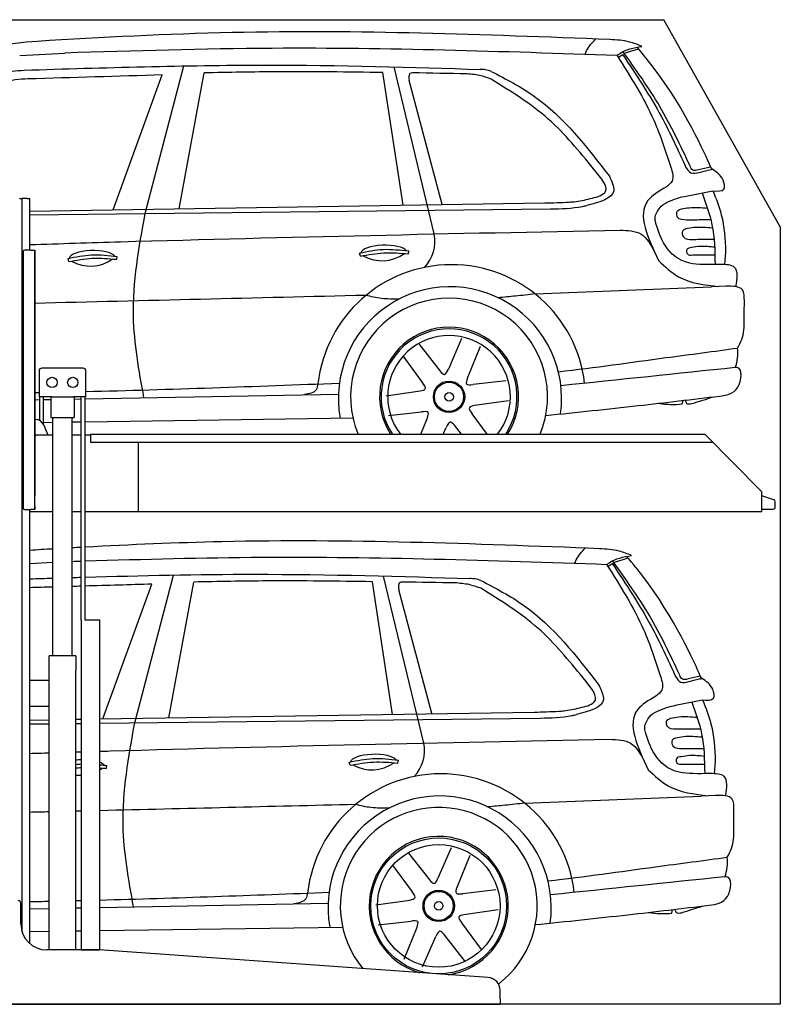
# Model space of a CAD drawing. Header units: millimetres. Extents: x 200 to 5400, y -100 to 3700.
# Tile 3 of 3: x 2465 to 5400, y -100 to 3700. Entities that reach past the tile are written whole.
import ezdxf

# ---------------------------------------------------------------- set-up
doc = ezdxf.new("R2010")
doc.units = ezdxf.units.MM
doc.layers.add('Car', color=10, linetype='Continuous')

msp = doc.modelspace()

# ---------------------------------------------------------------- linework, layer by layer
for p, q in [((5400, 2900), (4950, 3700)), ((2464.1, 3010), (2474.1, 3010)), ((2479.1, 3010), (2474.1, 3010)), ((2474.1, 178.8), (2474.1, 3010)), ((2494.1, 3010), (2479.1, 3010)), ((2494.1, 3010), (2504.1, 3010)), ((2504.1, 2811), (2504.1, 3010)), ((2478.1, 2806), (2478.1, 1816)), ((2478.1, 1815), (2478.1, 2805)), ((2507.1, 2811), (2483.1, 2811)), ((2507.1, 2811), (2523.1, 2811)), ((2523.1, 2811), (2523.1, 1861)), ((2523.1, 1822), (2523.1, 2810)), ((2539.6, 2345), (2539.6, 2245)), ((2709.6, 2355), (2549.6, 2355)), ((2719.6, 2245), (2719.6, 2345)), ((2588.8, 2245), (2539.6, 2245)), ((2542, 2152.7), (2542, 2245)), ((2557.1, 2136.4), (2557.1, 2245)), ((2584.6, 2245), (2584.6, 2165)), ((2588.8, 2245), (2670.4, 2245)), ((2719.6, 2245), (2670.4, 2245)), ((2674.6, 2245), (2674.6, 2165)), ((2702.1, 1383), (2702.1, 2245)), ((2717.2, 1383), (2717.2, 2245)), ((2525.2, 2157), (2523.1, 2157)), ((2574.3, 2097), (2557.2, 2136)), ((2584.6, 2165), (2674.6, 2165)), ((2592.1, 1245), (2592.1, 2165)), ((2667.1, 1245), (2667.1, 2165)), ((2523.1, 2097), (2528.1, 2097)), ((2592.1, 2097), (2528.1, 2097)), ((2702.1, 2097), (2667.1, 2097)), ((2738.1, 2097), (2717.2, 2097)), ((2738.1, 2100), (5108.6, 2100)), ((2738.1, 2100), (2738.1, 2070)), ((5108.6, 2100), (5328.6, 1878.1)), ((2738.1, 2070), (5138.3, 2070)), ((2923.1, 1800), (2923.1, 2070)), ((5328.6, 1800), (5328.6, 1878.1)), ((2483.1, 1810), (2507.1, 1810)), ((2504.1, 134), (2504.1, 1810)), ((2592.1, 1800), (2504.1, 1800)), ((2523.1, 1810), (2507.1, 1810)), ((2523.1, 1810), (2523.1, 1822)), ((2523.1, 1822), (2523.1, 1811)), ((2702.1, 1800), (2667.1, 1800)), ((5328.6, 1800), (2717.2, 1800)), ((2773.6, 1383), (2719.6, 1383)), ((2680.8, 1245), (2578.3, 1245)), ((2578.3, 110), (2578.3, 1245)), ((2680.8, 1245), (2680.8, 1190)), ((2680.8, 1050), (2680.8, 1190)), ((2578.3, 1150), (2504.1, 1150)), ((2578.3, 1042), (2578.3, 1158)), ((2504.1, 1050), (2578.3, 1050)), ((2680.8, 110), (2680.8, 1050)), ((2469.1, 210), (2469.1, 290)), ((2767.3, 110), (2569.1, 110)), ((4272.6, 3.3), (2770.8, 109.9)), ((4319.1, -80), (4319.1, -46.6)), ((1994.1, -100), (3024.1, -100)), ((3024.1, -100), (4054.1, -100)), ((4054.1, -100), (4319.1, -100)), ((4319.1, -80), (4319.1, -100))]:
    msp.add_line(p, q)
for points in [[(1500, 3700), (4950, 3700)], [(5400, 2900), (5400, -100), (200, -100), (200, 3200)], [(2702.1, 1383), (2702.1, 110), (2773.6, 110), (2773.6, 1383)], [(2773.6, 1383), (2717.2, 1383)]]:
    msp.add_lwpolyline(points)
msp.add_lwpolyline([(5328.6, 1811), (5372.6, 1811, 0.414214), (5380.6, 1819), (5380.6, 1839.2, 0.32492), (5375, 1846.8), (5328.6, 1861.9)], format="xyb")
for centre in [(2589.6, 2300), (2669.6, 2300)]:
    msp.add_circle(centre, 20)
for centre, radius, start, end in [((2483.1, 2806), 5, 90, 180), ((2549.6, 2345), 10, 90, 180), ((2709.6, 2345), 10, 0, 90), ((2525.2, 2122), 35, 23.6294, 90), ((2483.1, 1815), 5, 180, 270), ((2459.1, 290), 10, 0, 90), ((2569.1, 210), 100, 180, 270), ((2767.3, 60), 50, 85.9407, 90), ((4269.1, -46.6), 50, 0, 85.9407)]:
    msp.add_arc(centre, radius, start, end)
at = {"layer": 'Car'}
for p, q in [((4797.3, 3570.7), (4853, 3587.5)), ((2464.6, 3561.7), (2639.4, 3571.3)), ((4774.5, 3554.3), (4791, 3566.3)), ((2948.9, 2951.7), (3097.8, 3521.7)), ((4064.7, 2873), (3909.2, 3517.8)), ((2824.9, 2966.6), (3015, 3486.6)), ((3079.7, 2970.6), (3176.2, 3494.6)), ((3943.9, 2984.1), (3866, 3495.9)), ((4094.6, 2987), (3968.3, 3464.9)), ((5131.2, 3130.9), (5084.5, 3120.7)), ((5042.5, 3020.3), (5139.6, 3039.7)), ((2504.1, 2961.6), (4491.6, 2992.7)), ((2504.1, 2946.5), (4513.2, 2969.7)), ((5103.7, 2928.4), (5131.8, 2928.4)), ((5122.4, 2852.6), (5144.2, 2852.8)), ((2654, 2766.5), (2651.1, 2778.5)), ((2839.1, 2775.3), (2840.5, 2786.4)), ((3779.5, 2787.4), (3776.5, 2799.4)), ((3964.5, 2796.2), (3965.9, 2807.3)), ((5062.9, 2791.9), (5128.2, 2792.4)), ((5128.2, 2792.4), (5147.5, 2792.4)), ((5189.1, 2803.2), (5185.1, 2754.8)), ((4453.5, 2641.4), (5134.6, 2668.5)), ((5190, 2671.2), (5134.6, 2668.5)), ((4005.1, 2448.9), (4087.2, 2343.7)), ((4170.2, 2469.3), (4118.9, 2351.8)), ((4241.6, 2439.1), (4191.5, 2315.4)), ((3943.2, 2402.2), (4019.3, 2299)), ((4341.9, 2306.3), (4214.4, 2292)), ((2717.2, 2236.9), (3694.7, 2255.4)), ((3878.4, 2248.9), (4010.5, 2267.4)), ((2523.1, 2233.2), (2542, 2233.6)), ((2557.1, 2233.8), (2584.6, 2234.4)), ((2674.6, 2236.1), (2702.1, 2236.6)), ((4351.4, 2229.4), (4219.2, 2210.9)), ((5021.8, 2217.1), (5024.5, 2230.6)), ((3887.9, 2172), (4015.3, 2186.3)), ((4268.9, 2100), (4210.4, 2179.4)), ((2557.1, 2145.9), (2592.1, 2146.4)), ((2667.1, 2147.5), (2702.1, 2148)), ((2717.2, 2148.2), (3750.8, 2163)), ((4012.8, 2100), (4038.2, 2162.9)), ((4169.6, 2100), (4142.6, 2134.6)), ((4099.3, 2100), (4110.9, 2126.5)), ((2504.1, 1601.1), (2592.1, 1605.9)), ((4734.5, 1589.3), (4751, 1601.3)), ((4757.3, 1605.7), (4813, 1622.5)), ((2784.9, 1001.6), (2975, 1521.6)), ((2908.9, 986.7), (3057.8, 1556.7)), ((3039.7, 1005.6), (3136.2, 1529.6)), ((3903.9, 1019.1), (3826, 1530.9)), ((4024.7, 908), (3869.2, 1552.8)), ((4054.6, 1022), (3928.3, 1499.9)), ((5091.2, 1165.9), (5044.5, 1155.7)), ((5002.5, 1055.3), (5099.6, 1074.7)), ((2773.6, 1001.5), (4451.6, 1027.7)), ((2504.1, 997.2), (2578.3, 998.4)), ((2680.8, 1000), (2702.1, 1000.3)), ((2773.6, 985.1), (4473.2, 1004.7)), ((2504.1, 982), (2578.3, 982.9)), ((2680.8, 984), (2702.1, 984.3)), ((5063.7, 963.4), (5091.8, 963.4)), ((5082.4, 887.6), (5104.2, 887.8)), ((3924.5, 831.2), (3925.9, 842.3)), ((5149.1, 838.2), (5145.1, 789.8)), ((2799.1, 810.3), (2800.5, 821.4)), ((3739.5, 822.4), (3736.5, 834.4)), ((5022.9, 826.9), (5088.2, 827.4)), ((5088.2, 827.4), (5107.5, 827.4)), ((4413.5, 676.4), (5094.6, 703.5)), ((5150, 706.2), (5094.6, 703.5)), ((4130.2, 504.3), (4078.9, 386.8)), ((3965.1, 483.9), (4047.2, 378.7)), ((4201.6, 474.1), (4151.5, 350.4)), ((3903.2, 437.2), (3979.3, 334)), ((4301.9, 341.3), (4174.4, 327)), ((2504.1, 268.6), (2578.3, 270)), ((2680.8, 271.9), (2702.1, 272.4)), ((2773.6, 273.7), (3654.7, 290.4)), ((3838.4, 283.9), (3970.5, 302.4)), ((4311.4, 264.4), (4179.2, 245.9)), ((4981.8, 252.1), (4984.5, 265.6)), ((2773.6, 184.5), (3710.8, 198)), ((3847.9, 207), (3975.3, 221.3)), ((3948.2, 74.2), (3998.2, 197.9)), ((4246.5, 111.2), (4170.4, 214.4)), ((2504.1, 180.7), (2578.3, 181.8)), ((2680.8, 183.2), (2702.1, 183.5)), ((4019.5, 44), (4070.9, 161.5)), ((4184.7, 64.5), (4102.6, 169.6))]:
    msp.add_line(p, q, dxfattribs=at)
for centre, radius in [((4121.6, 2244.7), 60.5), ((4121.6, 2244.7), 56.2), ((4121.6, 2244.7), 16.6), ((4081.6, 279.7), 262.3), ((4081.6, 279.7), 236.7), ((4081.6, 279.7), 60.5), ((4081.6, 279.7), 56.2), ((4081.6, 279.7), 16.6)]:
    msp.add_circle(centre, radius, dxfattribs=at)
for centre, radius, start, end in [((3917.5, 2845.6), 149.7, 317.2889, 10.549), ((4130.5, 2236.6), 517.9, 6.671, 173.5949), ((4125.2, 2238.3), 430.8, 351.9946, 190.1732), ((4121.8, 2245), 380, 337.5682, 202.4318), ((4121.8, 2245), 268.2, 327.2767, 212.7233), ((4121.6, 2244.7), 262.3, 326.5156, 213.4844), ((4121.6, 2244.7), 236.7, 322.3182, 217.6818), ((4986.8, 2551.4), 336.2, 260.573, 275.9798), ((3877.5, 880.6), 149.7, 317.2889, 10.549), ((4090.5, 271.6), 517.9, 6.671, 173.5949), ((4085.2, 273.3), 430.8, 351.9946, 190.1732), ((4081.8, 280), 380, 307.3877, 219.6373), ((4081.8, 280), 268.2, 277.7864, 254.0949), ((4946.8, 586.4), 336.2, 260.573, 275.9798)]:
    msp.add_arc(centre, radius, start, end, dxfattribs=at)
for centre, major_axis, ratio, start_param, end_param in [((3870.1, 2799.9), (-89.3, -1.9), 0.334439, 3.361637, 6.204698), ((2744.6, 2779), (-89.3, -1.9), 0.334439, 3.361637, 6.204698), ((2725.3, 3172.3), (-19.6, 423.3), 0.577039, 2.810127, 3.47809), ((3850.7, 3193.2), (-19.6, 423.3), 0.577039, 2.810127, 3.47809), ((2704.6, 814), (-89.3, -1.9), 0.334439, 4.733902, 4.975084), ((3830.1, 834.9), (-89.3, -1.9), 0.334439, 3.361637, 6.204698), ((2704.6, 814), (-89.3, -1.9), 0.334439, 3.361637, 3.822677), ((2685.3, 1207.3), (-19.6, 423.3), 0.577039, 3.430279, 3.47809), ((3810.7, 1228.2), (-19.6, 423.3), 0.577039, 2.810127, 3.47809), ((2685.3, 1207.3), (-19.6, 423.3), 0.577039, 3.043279, 3.130049)]:
    msp.add_ellipse(centre, major_axis=major_axis, ratio=ratio, start_param=start_param, end_param=end_param, dxfattribs=at)
for points, knots in [([(4742.1, 3623.4), (4256.1, 3642.2), (3519, 3670.6), (2782.9, 3631.3), (2532.2, 3616.3)], [0, 0, 0, 0, 145.776701, 221.098509, 221.098509, 221.098509, 221.098509]), ([(4646.3, 3565.9), (4648.1, 3570.9), (4657.2, 3593.1), (4674.1, 3611.3), (4687.3, 3625.5)], [4.316682, 4.316682, 4.316682, 4.316682, 5.93654, 11.61751, 11.61751, 11.61751, 11.61751]), ([(5126.9, 3142.9), (5098.3, 3206.1), (5006.5, 3404.6), (4866.8, 3570), (4848.2, 3593.6)], [0.118291, 0.118291, 0.118291, 0.118291, 60.485267, 65.032532, 65.032532, 65.032532, 65.032532]), ([(2482, 3505.3), (2791.1, 3514.9), (3388.1, 3533.6), (3985, 3516.7), (4241.4, 3507.8)], [0, 0, 0, 0, 92.757075, 179.128709, 179.128709, 179.128709, 179.128709]), ([(3866, 3495.9), (3730.9, 3497.8), (3501, 3500.9), (3271, 3496.5), (3176.2, 3494.6)], [0, 0, 0, 0, 40.533595, 68.989197, 68.989197, 68.989197, 68.989197]), ([(4918.3, 2920.7), (4917, 2927.3), (4915.6, 2948.4), (4929.8, 2967), (4939.6, 2980)], [2.703865, 2.703865, 2.703865, 2.703865, 4.72046, 9.286226, 9.286226, 9.286226, 9.286226]), ([(5168.3, 2755.4), (5122, 2755), (4970.1, 2749.4), (4933.9, 2866.4), (4918.3, 2920.7)], [0, 0, 0, 0, 6.49817, 24.75923, 24.75923, 24.75923, 24.75923]), ([(2504.1, 2832.1), (2620.4, 2835.8), (3379.5, 2859.5), (4138.8, 2874.9), (4781.6, 2887.9)], [870.025939, 870.025939, 870.025939, 870.025939, 1219.327632, 3148.302317, 3148.302317, 3148.302317, 3148.302317]), ([(4543.5, 2341.2), (4686.6, 2357.6), (4909.1, 2390), (5147.2, 2420.5), (5235.3, 2432.7)], [5.296229, 5.296229, 5.296229, 5.296229, 47.376447, 75.524862, 75.524862, 75.524862, 75.524862]), ([(4702.1, 1658.4), (4216.1, 1677.2), (3554.1, 1702.7), (2892.9, 1673.6), (2717.2, 1664.2)], [0, 0, 0, 0, 145.776701, 198.572509, 198.572509, 198.572509, 198.572509]), ([(4606.3, 1600.9), (4608.1, 1605.9), (4617.2, 1628.1), (4634.1, 1646.3), (4647.3, 1660.5)], [4.316682, 4.316682, 4.316682, 4.316682, 5.93654, 11.61751, 11.61751, 11.61751, 11.61751]), ([(4729.9, 1596.6), (4286.4, 1611.9), (3615.5, 1634.9), (2944.6, 1616.7), (2717.2, 1609.8)], [0, 0, 0, 0, 1330.725291, 2013.170481, 2013.170481, 2013.170481, 2013.170481]), ([(5086.9, 1177.9), (5058.3, 1241.1), (4966.5, 1439.6), (4826.8, 1605), (4808.2, 1628.6)], [0.118291, 0.118291, 0.118291, 0.118291, 60.485267, 65.032532, 65.032532, 65.032532, 65.032532]), ([(2717.2, 1548.6), (2934.6, 1554.8), (3439.8, 1566), (3945, 1551.7), (4201.4, 1542.8)], [27.522274, 27.522274, 27.522274, 27.522274, 92.757075, 179.128709, 179.128709, 179.128709, 179.128709]), ([(3826, 1530.9), (3690.9, 1532.8), (3461, 1535.9), (3231, 1531.5), (3136.2, 1529.6)], [0, 0, 0, 0, 40.533595, 68.989197, 68.989197, 68.989197, 68.989197]), ([(4878.3, 955.7), (4877, 962.3), (4875.6, 983.4), (4889.8, 1002), (4899.6, 1015)], [2.703865, 2.703865, 2.703865, 2.703865, 4.72046, 9.286226, 9.286226, 9.286226, 9.286226]), ([(5128.3, 790.4), (5082, 790), (4930.1, 784.4), (4893.9, 901.4), (4878.3, 955.7)], [0, 0, 0, 0, 6.49817, 24.75923, 24.75923, 24.75923, 24.75923]), ([(2773.6, 876.7), (2786.8, 877.1), (3442.7, 896.5), (4098.8, 909.9), (4741.6, 922.9)], [1179.728461, 1179.728461, 1179.728461, 1179.728461, 1219.327632, 3148.302317, 3148.302317, 3148.302317, 3148.302317]), ([(4503.5, 376.2), (4646.6, 392.6), (4869.1, 425), (5107.2, 455.5), (5195.3, 467.7)], [5.296229, 5.296229, 5.296229, 5.296229, 47.376447, 75.524862, 75.524862, 75.524862, 75.524862])]:
    msp.add_open_spline(points, degree=3, knots=knots, dxfattribs=at)
for points in [[(2532.2, 3616.3), (2367.6, 3590.9), (2198.6, 3493.3)], [(4866, 3597), (4818.5, 3613.9), (4742.1, 3623.4)], [(4769.9, 3561.6), (3439.4, 3589.3), (2639.4, 3571.3)], [(4769.7, 3561.5), (4779.1, 3568.7), (4865.8, 3596.9)], [(5051.9, 3135.7), (4935, 3365), (4792.6, 3577.3)], [(4769.9, 3561.6), (4912, 3311.6), (4977.6, 3130.7)], [(4791, 3566.3), (4941.5, 3324.9), (5035.9, 3129.7)], [(2310.8, 3434.1), (2391.5, 3490), (2482, 3505.3)], [(4284.7, 3500.6), (4261.9, 3506.6), (4241.4, 3507.8)], [(4284.7, 3500.6), (4450.8, 3404.2), (4740.6, 3095.9)], [(2496.2, 3471.3), (2404.8, 3452.2), (2382.4, 3433.1)], [(3015, 3486.6), (2496.2, 3471.3)], [(3980.2, 3494.8), (3970.8, 3492), (3968.3, 3464.9)], [(4190.9, 3491), (3980.2, 3494.8)], [(4283.7, 3470.7), (4245.7, 3483.1), (4190.9, 3491)], [(4678.9, 3124.6), (4504.6, 3316.6), (4283.7, 3470.7)], [(4697.4, 3017.5), (4720.9, 3031.1), (4678.9, 3124.6)], [(4977.7, 3130.8), (4982.2, 3077.1), (4959.1, 3054)], [(5084.5, 3120.7), (5061.9, 3119.6), (5051.9, 3135.7)], [(5126.8, 3120.6), (5138.3, 3122.5)], [(5137.5, 3123), (5131.7, 3130.1), (5126.9, 3142.9)], [(5139.6, 3039.7), (5181.7, 3046.3), (5179, 3080.9), (5137.5, 3123)], [(4740.6, 3095.9), (4757.2, 3040.9), (4653.5, 2983.2)], [(4959.1, 3054), (4888.7, 3001.6), (4930.4, 2770.5)], [(4604.8, 2997.4), (4635.8, 3002.4), (4697.4, 3017.5)], [(5098.1, 3031.4), (5136.3, 2908.5), (5148.3, 2755.1)], [(5139.6, 3039.7), (5172.4, 2947.4), (5189.1, 2803.2)], [(4491.6, 2992.7), (4584.8, 2996.2), (4604.8, 2997.4)], [(4513.2, 2969.7), (4636.3, 2979.4), (4653.5, 2983.2)], [(5016.8, 2968.2), (4999.8, 2956.5), (5002.1, 2939.5), (5038.4, 2927.9)], [(5119.2, 2971.6), (5048.1, 2973.2), (5016.8, 2968.2)], [(2944.1, 2241.2), (2903.8, 2555.7), (2948.9, 2951.7)], [(5038.4, 2927.9), (5103.7, 2928.4)], [(5035.5, 2892.5), (5022.7, 2884.2), (5025.8, 2862.1), (5062, 2852.2)], [(5137.9, 2895.8), (5066.8, 2897.5), (5035.5, 2892.5)], [(4781.6, 2887.9), (4862.5, 2872.6), (4915.1, 2802.9)], [(5057.1, 2852.2), (5122.4, 2852.6)], [(3776.5, 2799.4), (3867.6, 2813.4), (3965.9, 2807.3)], [(5057.5, 2820.7), (5039, 2812.6), (5041.2, 2795.8), (5062.9, 2791.9)], [(5146.6, 2822), (5090.8, 2824.7), (5057.5, 2820.7)], [(2651.1, 2778.5), (2742.2, 2792.5), (2840.5, 2786.4)], [(2654, 2766.5), (2744.6, 2779), (2839.1, 2775.3)], [(3779.5, 2787.4), (3870.1, 2799.9), (3964.5, 2796.2)], [(4930.4, 2770.5), (5007.3, 2708), (5162.6, 2669.9)], [(5228.9, 2669.7), (5223.6, 2744.2), (5168.3, 2755.4)], [(5261.2, 2614.8), (5253.7, 2657.1), (5190, 2671.2)], [(3929.2, 2622), (3860.1, 2624.2), (3800.8, 2636)], [(4453.5, 2641.4), (4378.1, 2633.2), (4311.6, 2626.7)], [(5261.1, 2540.9), (5261.2, 2614.8)], [(5235.3, 2432.7), (5251.6, 2466.1), (5261.1, 2540.9)], [(5226.4, 2357.3), (5235.3, 2393.7), (5235.3, 2432.7)], [(5165.2, 2247.3), (5235.6, 2281.2), (5231.9, 2357.3), (5226.4, 2357.3)], [(4087.2, 2343.7), (4104, 2331.1), (4118.9, 2351.8)], [(3615.8, 2294.3), (3608.5, 2272.1), (3564.2, 2253)], [(4010.5, 2267.4), (4029.8, 2275.7), (4019.3, 2299)], [(4191.5, 2315.4), (4189.1, 2294.6), (4214.4, 2292)], [(4494.8, 2172.4), (4851.8, 2210.7), (5165.2, 2247.3)], [(5059, 2218.6), (5141.8, 2244.5)], [(4219.2, 2210.9), (4200, 2202.6), (4210.4, 2179.4)], [(5033, 2231.6), (5038.3, 2220.1), (5059, 2218.6)], [(4038.2, 2162.9), (4040.7, 2183.7), (4015.3, 2186.3)], [(4142.6, 2134.6), (4125.8, 2147.2), (4110.9, 2126.5)], [(4826, 1632), (4778.5, 1648.9), (4702.1, 1658.4)], [(4729.7, 1596.5), (4739.1, 1603.7), (4825.8, 1631.9)], [(4729.9, 1596.6), (4872, 1346.6), (4937.6, 1165.7)], [(4751, 1601.3), (4901.5, 1359.9), (4995.9, 1164.7)], [(5011.9, 1170.7), (4895, 1400), (4752.6, 1612.3)], [(3940.2, 1529.8), (3930.8, 1527), (3928.3, 1499.9)], [(4150.9, 1526), (3940.2, 1529.8)], [(4243.7, 1505.7), (4205.7, 1518.1), (4150.9, 1526)], [(4244.7, 1535.6), (4221.9, 1541.6), (4201.4, 1542.8)], [(4244.7, 1535.6), (4410.8, 1439.2), (4700.6, 1130.9)], [(4638.9, 1159.6), (4464.6, 1351.6), (4243.7, 1505.7)], [(4657.4, 1052.5), (4680.9, 1066.1), (4638.9, 1159.6)], [(4937.7, 1165.8), (4942.2, 1112.1), (4919.1, 1089)], [(5044.5, 1155.7), (5021.9, 1154.6), (5011.9, 1170.7)], [(5086.8, 1155.6), (5098.3, 1157.5)], [(5097.5, 1158), (5091.7, 1165.1), (5086.9, 1177.9)], [(5099.6, 1074.7), (5141.7, 1081.3), (5139, 1115.9), (5097.5, 1158)], [(4700.6, 1130.9), (4717.2, 1075.9), (4613.5, 1018.2)], [(4919.1, 1089), (4848.7, 1036.6), (4890.4, 805.5)], [(5058.1, 1066.4), (5096.3, 943.5), (5108.3, 790.1)], [(5099.6, 1074.7), (5132.4, 982.4), (5149.1, 838.2)], [(4451.6, 1027.7), (4544.8, 1031.2), (4564.8, 1032.4)], [(4564.8, 1032.4), (4595.8, 1037.4), (4657.4, 1052.5)], [(4473.2, 1004.7), (4596.3, 1014.4), (4613.5, 1018.2)], [(4976.8, 1003.2), (4959.8, 991.5), (4962.1, 974.5), (4998.4, 962.9)], [(5079.2, 1006.6), (5008.1, 1008.2), (4976.8, 1003.2)], [(2904.1, 276.2), (2863.8, 590.7), (2908.9, 986.7)], [(4998.4, 962.9), (5063.7, 963.4)], [(4741.6, 922.9), (4822.5, 907.6), (4875.1, 837.9)], [(4995.5, 927.5), (4982.7, 919.2), (4985.8, 897.1), (5022, 887.2)], [(5097.9, 930.8), (5026.8, 932.5), (4995.5, 927.5)], [(5017.1, 887.2), (5082.4, 887.6)], [(3736.5, 834.4), (3827.6, 848.4), (3925.9, 842.3)], [(3739.5, 822.4), (3830.1, 834.9), (3924.5, 831.2)], [(5017.5, 855.7), (4999, 847.6), (5001.2, 830.8), (5022.9, 826.9)], [(5106.6, 857), (5050.8, 859.7), (5017.5, 855.7)], [(4890.4, 805.5), (4967.3, 743), (5122.6, 704.9)], [(5188.9, 704.7), (5183.6, 779.2), (5128.3, 790.4)], [(5221.2, 649.8), (5213.7, 692.1), (5150, 706.2)], [(3889.2, 657), (3820.1, 659.2), (3760.8, 671)], [(4413.5, 676.4), (4338.1, 668.2), (4271.6, 661.7)], [(5221.1, 575.9), (5221.2, 649.8)], [(5195.3, 467.7), (5211.6, 501.1), (5221.1, 575.9)], [(5186.4, 392.3), (5195.3, 428.7), (5195.3, 467.7)], [(4047.2, 378.7), (4064, 366.1), (4078.9, 386.8)], [(5125.2, 282.3), (5195.6, 316.2), (5191.9, 392.3), (5186.4, 392.3)], [(4151.5, 350.4), (4149.1, 329.6), (4174.4, 327)], [(3575.8, 329.3), (3568.5, 307.1), (3524.2, 288)], [(3970.5, 302.4), (3989.8, 310.7), (3979.3, 334)], [(4454.8, 207.4), (4811.8, 245.7), (5125.2, 282.3)], [(4993, 266.6), (4998.3, 255.1), (5019, 253.6)], [(5019, 253.6), (5101.8, 279.5)], [(4179.2, 245.9), (4160, 237.6), (4170.4, 214.4)], [(3998.2, 197.9), (4000.7, 218.7), (3975.3, 221.3)], [(4102.6, 169.6), (4085.8, 182.2), (4070.9, 161.5)]]:
    msp.add_spline(points, degree=3, dxfattribs=at)
for points, end_tangent in [([(5035.9, 3129.7), (5055.1, 3108.9), (5086.6, 3110.4)], (0.9712, 0.238267)), ([(5086.6, 3110.4), (5126.8, 3120.6)], (0.98258, 0.185842)), ([(4995.9, 1164.7), (5015.1, 1143.9), (5046.6, 1145.4)], (0.9712, 0.238267)), ([(5046.6, 1145.4), (5086.8, 1155.6)], (0.98258, 0.185842))]:
    msp.add_spline(points, degree=3, dxfattribs=dict(at, end_tangent=end_tangent))
for points in [[(4939.6, 2980), (4958.9, 2995.7), (4984.9, 3004.6), (5011, 3013.6)], [(5011, 3013.6), (5014.9, 3015), (5019.4, 3015.6), (5042.5, 3020.3)], [(3800.8, 2636), (3374.9, 2625.7), (2949, 2615.4), (2523.1, 2605.2)], [(5226.4, 2357.3), (5002, 2334), (4777.6, 2310.6), (4553.2, 2287.2)], [(2719.6, 2265.2), (3045.9, 2272.8), (3372.2, 2285), (3698.5, 2297.5)], [(2523.1, 2261.2), (2528.6, 2261.3), (2534.1, 2261.3), (2539.6, 2261.4)], [(2592.1, 1657.2), (2562.7, 1655.5), (2533.4, 1653.8), (2504.1, 1652)], [(2702.1, 1663.3), (2690.4, 1662.7), (2678.7, 1662.1), (2667.1, 1661.4)], [(2702.1, 1609.4), (2690.4, 1609), (2678.7, 1608.7), (2667.1, 1608.3)], [(2504.1, 1542.2), (2533.4, 1543.1), (2562.7, 1544), (2592.1, 1544.9)], [(2667.1, 1547.2), (2678.7, 1547.5), (2690.4, 1547.9), (2702.1, 1548.2)], [(2975, 1521.6), (2889, 1519), (2803.1, 1516.5), (2717.2, 1514)], [(2592.1, 1510.3), (2562.7, 1509.4), (2533.4, 1508.5), (2504.1, 1507.7)], [(2702.1, 1513.5), (2690.4, 1513.2), (2678.7, 1512.8), (2667.1, 1512.5)], [(4899.6, 1015), (4918.9, 1030.7), (4944.9, 1039.6), (4971, 1048.6)], [(4971, 1048.6), (4974.9, 1050), (4979.4, 1050.6), (5002.5, 1055.3)], [(2680.8, 873.9), (2687.9, 874.1), (2695, 874.3), (2702.1, 874.6)], [(2504.1, 868.4), (2528.8, 869.2), (2553.6, 869.9), (2578.3, 870.7)], [(2680.8, 825.8), (2687.9, 826.6), (2695, 827.2), (2702.1, 827.5)], [(2680.8, 812.1), (2687.9, 812.8), (2695, 813.5), (2702.1, 813.9)], [(2773.6, 824.5), (2782.6, 823.5), (2791.6, 822.5), (2800.5, 821.4)], [(2773.6, 812.3), (2782.1, 811.7), (2790.6, 811), (2799.1, 810.3)], [(3760.8, 671), (3431.8, 663.1), (3102.7, 655.1), (2773.6, 647.2)], [(2578.3, 642.5), (2553.6, 641.9), (2528.8, 641.3), (2504.1, 640.7)], [(2702.1, 645.5), (2695, 645.3), (2687.9, 645.1), (2680.8, 644.9)], [(5186.4, 392.3), (4962, 369), (4737.6, 345.6), (4513.2, 322.2)], [(2773.6, 302.5), (3068.6, 310.1), (3363.5, 321.2), (3658.5, 332.5)], [(2504.1, 296.5), (2528.8, 297), (2553.6, 297.4), (2578.3, 297.9)], [(2680.8, 300.2), (2687.9, 300.4), (2695, 300.5), (2702.1, 300.7)]]:
    msp.add_open_spline(points, degree=3, dxfattribs=at)

doc.saveas('drawing.dxf')
